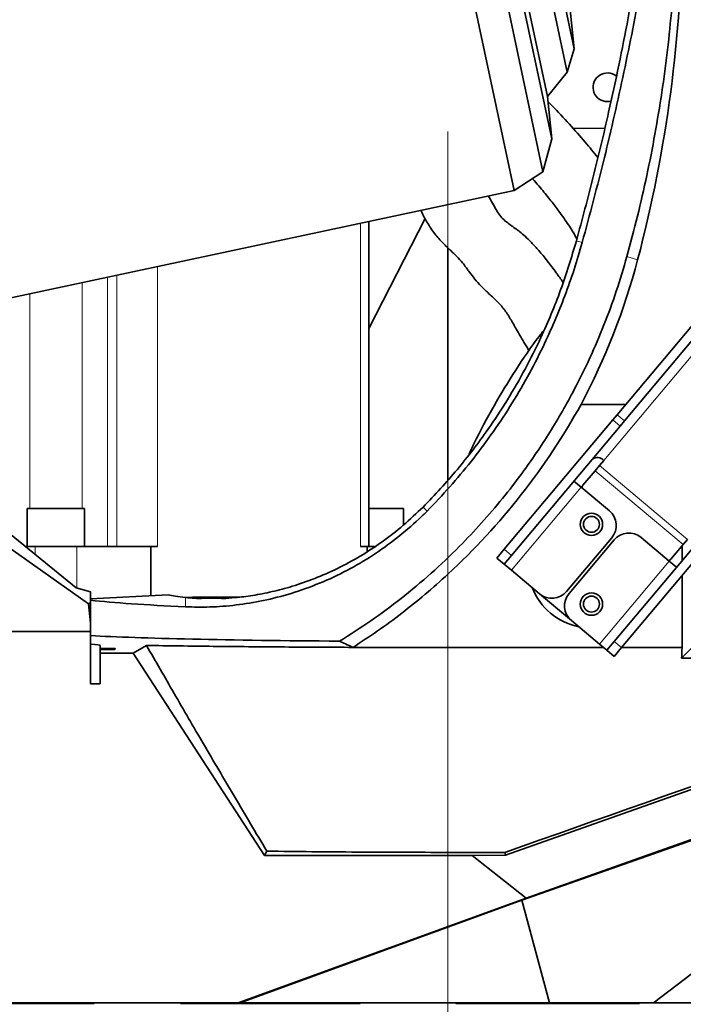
# Model space of a CAD drawing. Header units: millimetres. Extents: x 0 to 14900, y 0 to 10500.
# Tile 6 of 58: x 3304 to 3512, y 4835 to 5144. Entities that reach past the tile are written whole.
import ezdxf

# ---------------------------------------------------------------- set-up
doc = ezdxf.new("R2010")
doc.units = ezdxf.units.MM
doc.header["$LTSCALE"] = 25
doc.linetypes.add('CENTERX2', pattern=[20.32, 12.7, -2.54, 2.54, -2.54])
doc.styles.add('SLDTEXTSTYLE0', font='TXT', dxfattribs={"width": 0.605})
doc.dimstyles.new('SLDDIMSTYLE0', dxfattribs={"dimtxt": 87.5, "dimasz": 87.5, "dimexe": 0, "dimexo": 0.0625, "dimgap": 21.875, "dimtad": 1, "dimdec": 0, "dimrnd": 1e-09, "dimzin": 12, "dimdsep": 46, "dimtxsty": 'SLDTEXTSTYLE0', "dimsah": 1, "dimcen": 0.09, "dimadec": 0, "dimazin": 3, "dimtfac": 1, "dimtofl": 0, "dimtmove": 0, "dimatfit": 3, "dimfxl": 1, "dimfrac": 2, "dimtolj": 1, "dimtzin": 12, "dimarcsym": 0})

# ---------------------------------------------------------------- blocks, each defined once
blk = doc.blocks.new('_D')
at = {"color": 7, "linetype": 'Continuous', "lineweight": 0}
for p, q in [((1834, 5277.83), (1834, 3425.01)), ((3438.18, 4377.82), (3438.18, 3425.01)), ((1834, 3462.51), (3438.18, 3462.51))]:
    blk.add_line(p, q, dxfattribs=at)
at = {"color": 7, "linetype": 'Continuous', "lineweight": 18}
for points in [[(1834, 3462.51), (1921.5, 3450.01), (1921.5, 3475.01)], [(3438.18, 3462.51), (3350.68, 3475.01), (3350.68, 3450.01)]]:
    blk.add_solid(points, dxfattribs=at)
at = {"color": 7, "linetype": 'Continuous', "lineweight": 18, "insert": (2502.41, 3575.3), "char_height": 87.5, "attachment_point": 1, "style": 'SLDTEXTSTYLE0'}
blk.add_mtext('1604', dxfattribs=at)
blk = doc.blocks.new('_D_1')
at = {"color": 7, "linetype": 'Continuous', "lineweight": 0}
for p, q in [((993.1, 5818.77), (993.1, 3152.47)), ((3438.18, 4377.82), (3438.18, 3152.47)), ((993.1, 3189.97), (3438.18, 3189.97))]:
    blk.add_line(p, q, dxfattribs=at)
at = {"color": 7, "linetype": 'Continuous', "lineweight": 18}
for points in [[(993.1, 3189.97), (1080.6, 3177.47), (1080.6, 3202.47)], [(3438.18, 3189.97), (3350.68, 3202.47), (3350.68, 3177.47)]]:
    blk.add_solid(points, dxfattribs=at)
at = {"color": 7, "linetype": 'Continuous', "lineweight": 18, "insert": (2081.96, 3302.76), "char_height": 87.5, "attachment_point": 1, "style": 'SLDTEXTSTYLE0'}
blk.add_mtext('2445', dxfattribs=at)
blk = doc.blocks.new('_D_2')
at = {"color": 7, "linetype": 'Continuous', "lineweight": 0}
for p, q in [((4505.6, 5277.83), (4505.6, 3425.01)), ((3438.18, 4377.82), (3438.18, 3425.01)), ((4505.6, 3462.51), (3438.18, 3462.51))]:
    blk.add_line(p, q, dxfattribs=at)
at = {"color": 7, "linetype": 'Continuous', "lineweight": 18}
for points in [[(3438.18, 3462.51), (3525.68, 3450.01), (3525.68, 3475.01)], [(4505.6, 3462.51), (4418.1, 3475.01), (4418.1, 3450.01)]]:
    blk.add_solid(points, dxfattribs=at)
at = {"color": 7, "linetype": 'Continuous', "lineweight": 18, "insert": (3838.21, 3575.3), "char_height": 87.5, "attachment_point": 1, "style": 'SLDTEXTSTYLE0'}
blk.add_mtext('1067', dxfattribs=at)
blk = doc.blocks.new('_D_3')
at = {"color": 7, "linetype": 'Continuous', "lineweight": 0}
for p, q in [((6638.31, 5389.4), (6638.31, 3170.36)), ((3438.18, 4377.82), (3438.18, 3170.36)), ((6638.31, 3207.86), (3438.18, 3207.86))]:
    blk.add_line(p, q, dxfattribs=at)
at = {"color": 7, "linetype": 'Continuous', "lineweight": 18}
for points in [[(3438.18, 3207.86), (3525.68, 3195.36), (3525.68, 3220.36)], [(6638.31, 3207.86), (6550.81, 3220.36), (6550.81, 3195.36)]]:
    blk.add_solid(points, dxfattribs=at)
at = {"color": 7, "linetype": 'Continuous', "lineweight": 18, "insert": (4904.57, 3320.65), "char_height": 87.5, "attachment_point": 1, "style": 'SLDTEXTSTYLE0'}
blk.add_mtext('3200', dxfattribs=at)

msp = doc.modelspace()

# ---------------------------------------------------------------- linework, layer by layer
at = {"color": 7, "linetype": 'Continuous', "lineweight": 35}
for p, q in [((3388.2585654, 5422.9984019), (3458.9526502, 5090.4290913)), ((3398.8772615, 5421.3167002), (3467.9691574, 5096.2846379)), ((3405.6432125, 5412.9616577), (3470.7516025, 5106.6693781)), ((3409.7550085, 5400.3073829), (3469.3606308, 5119.902017)), ((3418.5716151, 5395.8152347), (3475.5876904, 5127.5919895)), ((3423.5423472, 5389.9954008), (3477.761359, 5134.9305049)), ((3477.761359, 5134.9305049), (3474.9881792, 5161.3124118)), ((3475.5876904, 5127.5919895), (3477.761359, 5134.9305049)), ((3469.3606308, 5119.902017), (3475.5876904, 5127.5919895)), ((3470.7516025, 5106.6693781), (3469.3606308, 5119.902017)), ((3487.3344776, 5109.8812965), (3477.3710614, 5109.9753598)), ((3467.9691574, 5096.2846379), (3470.7516025, 5106.6693781)), ((3458.9526502, 5090.4290913), (3467.9691574, 5096.2846379)), ((3239.1921684, 5043.7147204), (3458.9526502, 5090.4290913)), ((3413.4014233, 5047.2478572), (3431.0194133, 5081.754088)), ((3413.4014233, 4978.8310941), (3413.4014233, 5080.7462908)), ((3438.1787755, 5072.5088325), (3438.1787755, 4999.677452)), ((3491.2155487, 5020.1921099), (3522.0774171, 5056.9718525)), ((3493.513682, 5018.2637471), (3524.3755504, 5055.0434897)), ((3479.905999, 5023.3874383), (3493.8967476, 5023.3874383)), ((3489.834007, 5018.5456526), (3491.2155487, 5020.1921099)), ((3455.8459348, 4978.0402455), (3489.834007, 5018.5456526)), ((3458.1440681, 4976.1118827), (3492.1321403, 5016.6172898)), ((3493.513682, 5018.2637471), (3492.1321403, 5016.6172898)), ((3256.2671387, 5009.6683287), (3325.4801714, 4960.8816692)), ((3484.3176447, 5002.6371651), (3485.6812031, 5004.2621907)), ((3487.0447615, 5005.8872164), (3485.6812031, 5004.2621907)), ((3480.5066005, 4998.0953395), (3484.3176447, 5002.6371651)), ((3479.9740978, 4997.4607275), (3477.6759645, 4999.3890903)), ((3479.9740978, 4997.4607275), (3488.7836089, 4990.06867)), ((3284.2006289, 4996.35767), (3321.6100255, 4965.9612611)), ((3306.3059688, 4990.8310941), (3306.3059688, 4978.8310941)), ((3306.3059688, 4990.8310941), (3315.3059688, 4990.8310941)), ((3315.3059688, 4990.8310941), (3324.3059688, 4990.8310941)), ((3324.3059688, 4978.8310941), (3324.3059688, 4990.8310941)), ((3413.4014233, 4990.8310941), (3415.3059688, 4990.8310941)), ((3415.3059688, 4990.8310941), (3424.3059688, 4990.8310941)), ((3424.3059688, 4985.6490789), (3424.3059688, 4990.8310941)), ((3490.3179347, 4949.114803), (3524.3060069, 4989.6202102)), ((3492.616068, 4947.1864402), (3526.6041402, 4987.6918473)), ((3507.5516978, 4974.3203736), (3498.7421867, 4981.7124311)), ((3305.770895, 4978.8310941), (3308.8059688, 4978.8310941)), ((3308.8059688, 4978.8310941), (3321.8059688, 4978.8310941)), ((3321.8059688, 4978.8310941), (3345.0044536, 4978.8310941)), ((3345.0044536, 4978.8310941), (3345.0044536, 4963.4849266)), ((3345.0044536, 4978.8310941), (3347.125774, 4978.8310941)), ((3410.7653843, 4978.8310941), (3412.8867046, 4978.8310941)), ((3412.8867046, 4978.8310941), (3412.8867046, 4977.3048056)), ((3412.8867046, 4978.8310941), (3415.2153906, 4978.8310941)), ((3456.183087, 4882.098972), (3736.8442704, 4981.3193092)), ((3489.5231499, 4981.6156777), (3475.3818225, 4964.7626999)), ((3490.2891944, 4980.9728901), (3476.1478669, 4964.1199123)), ((3511.8952446, 4979.4968111), (3508.0842005, 4974.9549855)), ((3511.5882337, 4974.4637583), (3511.5882337, 4979.1309297)), ((3513.258803, 4981.1218368), (3511.8952446, 4979.4968111)), ((3453.5230524, 4975.2719421), (3455.8459348, 4978.0402455)), ((3458.1440681, 4976.1118827), (3455.8211858, 4973.3435793)), ((3455.8211858, 4973.3435793), (3453.5230524, 4975.2719421)), ((3455.8211858, 4973.3435793), (3458.1193191, 4971.4152164)), ((3509.8498311, 4972.3920107), (3507.5516978, 4974.3203736)), ((3466.9288302, 4964.0231589), (3458.1193191, 4971.4152164)), ((3748.208644, 4969.7025425), (3462.7244176, 4868.6799589)), ((3511.5882337, 4947.2012908), (3511.5882337, 4969.7965868)), ((3326.1787755, 4964.6958832), (3321.6100255, 4965.9612611)), ((3326.1787755, 4961.2141754), (3326.1787755, 4964.6958832)), ((3350.4779338, 4963.7717796), (3326.1787755, 4962.4983146)), ((3476.8874079, 4955.66692), (3466.9288302, 4964.0231589)), ((3326.1787755, 4961.2141754), (3325.4801714, 4960.8816692)), ((3325.4801714, 4960.8816692), (3326.1787755, 4954.9880425)), ((3326.1787755, 4961.2141754), (3326.1787755, 4954.9880425)), ((3358.154743, 4963.0476591), (3355.9646675, 4962.9130989)), ((3372.9512539, 4963.0476591), (3358.154743, 4963.0476591)), ((3326.1787755, 4952.1917881), (3326.1787755, 4954.9880425)), ((3476.8874079, 4955.66692), (3485.696919, 4948.2748625)), ((3294.4157529, 4952.1917881), (3326.1787755, 4952.1917881)), ((3326.1787755, 4935.8310941), (3326.1787755, 4952.1917881)), ((3329.1787755, 4946.8582365), (3329.1787755, 4947.8782377)), ((3339.4825793, 4945.4180108), (3343.712274, 4947.8531308)), ((3485.696919, 4948.2748625), (3487.9950524, 4946.3464997)), ((3487.9950524, 4946.3464997), (3490.3179347, 4949.114803)), ((3516.0900246, 4948.5662384), (3511.4478965, 4943.9241103)), ((3333.9072414, 4946.8582365), (3329.1787755, 4946.8582365)), ((3329.1787755, 4946.5963773), (3329.1787755, 4946.8582365)), ((3329.1787755, 4945.4180108), (3329.1787755, 4946.5963773)), ((3333.7547427, 4946.5963773), (3329.1787755, 4946.5963773)), ((3329.1787755, 4945.4180108), (3329.1787755, 4935.8310941)), ((3329.1787755, 4945.4180108), (3339.4825793, 4945.4180108)), ((3380.6696781, 4881.9954404), (3339.4825793, 4945.4180108)), ((3438.1787755, 4947.2012908), (3486.976352, 4947.2012908)), ((3490.2931857, 4944.4181368), (3487.9950524, 4946.3464997)), ((3492.616068, 4947.1864402), (3490.2931857, 4944.4181368)), ((3492.6285291, 4947.2012908), (3511.5882337, 4947.2012908)), ((3628.4663997, 4943.9241103), (3511.4478965, 4943.9241103)), ((3326.1787755, 4935.8310941), (3329.1787755, 4935.8310941)), ((3617.6144293, 4923.26065), (3461.3927435, 4867.979423)), ((3502.6031537, 4835.8310941), (3617.6144293, 4923.26065)), ((3381.4156001, 4883.3692577), (3380.6696781, 4881.9954404)), ((3456.0337941, 4883.0056875), (3438.1787755, 4883.0056875)), ((3456.0337941, 4883.0056875), (3456.183087, 4882.098972)), ((3380.6696781, 4881.9954404), (3445.7795143, 4881.9954404)), ((3445.7795143, 4881.9954404), (3456.183087, 4882.098972)), ((3445.7795143, 4881.9954404), (3462.7244176, 4868.6799589)), ((3462.7244176, 4868.6799589), (3372.4729036, 4835.8310941)), ((3461.3927435, 4867.979423), (3373.0659357, 4835.8310941)), ((3470.0603581, 4835.8310941), (3461.3927435, 4867.979423)), ((3372.4729036, 4835.8310941), (3273.0112742, 4835.8310941)), ((3327.32402, 4835.6485544), (3280.8322913, 4835.6485544)), ((3327.32402, 4835.6485544), (3327.32402, 4835.8310941)), ((3354.3575015, 4835.6485544), (3354.3575015, 4835.8310941)), ((3354.4840571, 4835.8310941), (3354.3575015, 4835.6485544)), ((3410.6903673, 4835.6485544), (3354.3575015, 4835.6485544)), ((3373.0659357, 4835.8310941), (3372.4729036, 4835.8310941)), ((3373.0659357, 4835.8310941), (3470.0603581, 4835.8310941)), ((3410.6903673, 4835.6485544), (3410.6506586, 4835.8310941)), ((3410.6903673, 4835.6485544), (3410.6903673, 4835.8310941)), ((3440.6437408, 4835.6485544), (3440.6437408, 4835.8310941)), ((3440.7043468, 4835.8310941), (3440.6437408, 4835.6485544)), ((3498.2415756, 4835.6485544), (3440.6437408, 4835.6485544)), ((3470.0603581, 4835.8310941), (3502.6031537, 4835.8310941)), ((3498.2415756, 4835.6485544), (3498.1321837, 4835.8310941)), ((3498.2415756, 4835.6485544), (3498.2415756, 4835.8310941)), ((3683.6787755, 4835.8310941), (3502.6031537, 4835.8310941))]:
    msp.add_line(p, q, dxfattribs=at)
at = {"color": 7, "linetype": 'CENTERX2', "lineweight": 18}
msp.add_line((3438.1787755, 5108.9808168), (3438.1787755, 4427.8190025), dxfattribs=at)
at = {"color": 8, "linetype": 'Continuous', "lineweight": 18}
for p, q in [((3410.7653843, 5080.1859493), (3410.7653843, 4978.8310941)), ((3480.2747889, 5074.1463085), (3478.4521227, 5074.6630992)), ((3487.0447615, 5005.8872164), (3539.3145015, 5068.1798667)), ((3494.2861777, 5069.7391438), (3497.6614861, 5068.7748548)), ((3347.125774, 5066.6581106), (3347.125774, 4978.8310941)), ((3331.4545135, 4978.8310941), (3331.4545135, 5063.3268789)), ((3334.3978519, 5063.9525428), (3334.3978519, 4978.8310941)), ((3323.475698, 5061.6308263), (3323.475698, 4990.8310941)), ((3307.1362397, 4990.8310941), (3307.1362397, 5058.1575561)), ((3491.2155487, 5020.1921099), (3493.513682, 5018.2637471)), ((3492.1321403, 5016.6172898), (3489.834007, 5018.5456526)), ((3513.258803, 4981.1218368), (3485.6812031, 5004.2621907)), ((3511.8952446, 4979.4968111), (3484.3176447, 5002.6371651)), ((3458.1193191, 4971.4152164), (3479.9740978, 4997.4607275)), ((3431.6536, 4990.0029686), (3430.379575, 4991.2611911)), ((3308.8059688, 4978.8310941), (3308.8059688, 4976.3649932)), ((3321.8059688, 4978.8310941), (3321.8059688, 4965.9069919)), ((3455.8459348, 4978.0402455), (3458.1440681, 4976.1118827)), ((3507.5516978, 4974.3203736), (3485.696919, 4948.2748625)), ((3438.1787755, 4970.1886832), (3438.1787755, 4947.2012908)), ((3355.8856768, 4959.96991), (3355.8856768, 4962.9213746)), ((3490.3179347, 4949.114803), (3492.616068, 4947.1864402)), ((3438.1787755, 4883.0056875), (3438.1787755, 4947.2012908))]:
    msp.add_line(p, q, dxfattribs=at)
at = {"color": 7, "linetype": 'Continuous', "lineweight": 35}
for centre, radius in [((3483.1787755, 4985.8310941), 3.5), ((3483.1787755, 4985.8310941), 2.5), ((3483.1787755, 4960.8310941), 3.5), ((3483.1787755, 4960.8310941), 2.5)]:
    msp.add_circle(centre, radius, dxfattribs=at)
at = {"color": 7, "linetype": 'Continuous', "lineweight": 18}
msp.add_arc((3758.1787755, 5327.8310941), 1924.18, 99.1446904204, 210.8559817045, dxfattribs=at)
at = {"color": 7, "linetype": 'Continuous', "lineweight": 35}
for centre, radius, start, end in [((3488.1787755, 5122.8310941), 4.5, 52.243867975, 261.459008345), ((3488.1787755, 5122.8310941), 4.5, 261.459008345, 284.610614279), ((3292.5616747, 5127.3696483), 214.2666466, 312.81293584, 330.968296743), ((3485.0530468, 5004.0969797), 2.6780357, 41.950533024, 128.578246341), ((3482.0386894, 4996.8097643), 2, 140, 164.469800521), ((3484.9268833, 4985.4724033), 6, 320, 50), ((3494.885461, 4977.1161644), 6, 50, 140), ((3506.5521116, 4976.2405608), 2, 295.530199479, 320), ((3483.1787755, 4973.3310941), 20, 201.495277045, 258.504722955), ((3470.7855558, 4968.6194256), 6, 230, 320), ((3480.7441336, 4960.2631867), 6, 140, 230), ((3306.1787755, 4962.8310941), 32, 329.513528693, 330.056100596)]:
    msp.add_arc(centre, radius, start, end, dxfattribs=at)
for centre, major_axis, ratio, start_param, end_param in [((3089.6787755, 5176.3950482), (0, 422.0268455), 0.9997758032, 4.4545330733, 4.7087809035), ((3292.5616747, 5122.8773469), (0, 212.1600356), 0.9997758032, 4.2243009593, 4.4545330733), ((3438.1787755, 4964.8310941), (90, 0), 0.0524077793, 3.3681129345, 3.5584453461), ((3438.1787755, 4964.8310941), (124, 0), 0.0524077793, 3.5851614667, 3.9866959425), ((3438.1787755, 4952.3310941), (124, 0), 0.0261859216, 3.5851614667, 4.4348317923), ((3297.6787755, 4947.8782377), (31.5, 0), 0.0261859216, 0, 0.4399759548), ((3556.0078538, 4251.9112171), (0, 1096.2731376), 0.0524077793, 0.8837832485, 0.8876436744), ((1445.0187457, 4251.9112171), (3243.7011487, 1094.9241264), 0.0167612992, 5.3754299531, 5.4451560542)]:
    msp.add_ellipse(centre, major_axis=major_axis, ratio=ratio, start_param=start_param, end_param=end_param, dxfattribs=at)
for points, knots in [([(3494.2861777, 5069.7391438), (3495.4195963, 5073.9619455), (3497.6864265, 5082.4075224), (3500.5969439, 5095.2329385), (3503.1465045, 5108.1679706), (3505.3054225, 5121.273063), (3507.073522, 5134.5175464), (3508.4324246, 5147.9133135), (3509.4076578, 5161.3835924), (3509.7043566, 5170.405117), (3509.8527054, 5174.9158627)], [0, 0, 0, 0, 0.12360389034, 0.24720700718, 0.37131820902, 0.495428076, 0.62123741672, 0.74704526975, 0.87352310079, 1, 1, 1, 1]), ([(3498.2305161, 5165.23068), (3497.0896207, 5158.3443191), (3494.3029094, 5141.5239349), (3489.3408444, 5118.0759555), (3483.8566156, 5094.7783732), (3480.2539846, 5081.3695463), (3478.4521227, 5074.6630992)], [0, 0, 0, 0, 0.22579348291, 0.55151525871, 0.77568960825, 1, 1, 1, 1]), ([(3480.2747889, 5074.1463085), (3482.6550415, 5083.0075542), (3487.4155655, 5100.730116), (3493.4542878, 5127.6094755), (3497.8304913, 5149.2668064), (3499.8715123, 5162.0350574), (3500.4580263, 5165.7041807)], [0, 0, 0, 0, 0.29337191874, 0.58674617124, 0.88124612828, 1, 1, 1, 1]), ([(3485.1839481, 5100.8326415), (3483.8872881, 5102.4234234), (3481.0905958, 5105.8544901), (3476.2270583, 5111.3019698), (3472.2891507, 5115.5583491), (3469.9378473, 5117.9209991), (3469.5252933, 5118.335544)], [0, 0, 0, 0, 0.2767238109, 0.5968498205, 0.9292642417, 1, 1, 1, 1]), ([(3464.7000873, 5094.1616216), (3465.3662731, 5093.404131), (3467.1710108, 5091.3520429), (3469.7683776, 5088.178755), (3472.839293, 5084.2301247), (3475.6190235, 5080.291198), (3477.6785562, 5077.0884718), (3478.3963892, 5075.6549085), (3478.6039882, 5075.2403188)], [0, 0, 0, 0, 0.1061061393, 0.2874479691, 0.4571412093, 0.6911360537, 0.9106758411, 1, 1, 1, 1]), ([(3474.2805997, 5061.6699173), (3473.5703003, 5062.6854768), (3471.9942734, 5064.9388214), (3469.4394595, 5068.284254), (3466.8531446, 5071.5094935), (3464.5181885, 5074.0934831), (3462.5235646, 5076.0152952), (3460.8452412, 5077.4300232), (3459.1841492, 5078.6844937), (3457.6184732, 5079.7834205), (3456.0747046, 5080.9407639), (3454.7325489, 5082.2762962), (3453.6124859, 5083.9068555), (3452.4857771, 5085.9564584), (3451.5648346, 5087.5955675), (3450.990426, 5088.5425099), (3450.8861579, 5088.7144012)], [0, 0, 0, 0, 0.1012687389, 0.2246971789, 0.3345187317, 0.4246185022, 0.4972494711, 0.5539960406, 0.6002804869, 0.6548482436, 0.7193019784, 0.7901200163, 0.8603992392, 0.9220016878, 0.9858415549, 1, 1, 1, 1]), ([(3429.7315446, 5084.2175761), (3429.7411222, 5084.1954752), (3430.3172179, 5082.8660965), (3431.6653479, 5080.3993179), (3433.9504846, 5076.9359741), (3436.5012631, 5074.0524812), (3439.0050188, 5071.7143675), (3441.0845568, 5069.7486535), (3442.6018138, 5068.0628338), (3443.7878068, 5066.4818736), (3445.1644557, 5064.5833369), (3446.730261, 5062.5629235), (3448.8099588, 5060.2448438), (3451.3387221, 5057.8418968), (3453.8658573, 5055.5628206), (3456.0946554, 5052.9945287), (3457.9742778, 5049.9547785), (3459.6853483, 5046.9306257), (3461.3499867, 5044.0492869), (3462.5850047, 5041.9675792), (3463.4020518, 5040.6479382), (3463.6474907, 5040.2515214)], [0, 0, 0, 0, 0.0010113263, 0.0608316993, 0.1213280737, 0.176915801, 0.2253850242, 0.2657196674, 0.3168371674, 0.352317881, 0.3780296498, 0.4162409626, 0.466755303, 0.5308391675, 0.6130844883, 0.6972020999, 0.7830882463, 0.8691896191, 0.9234270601, 0.9769976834, 1, 1, 1, 1]), ([(3478.4521227, 5074.6630992), (3476.8966612, 5069.509842), (3473.7857199, 5059.2032675), (3468.1786251, 5045.8809797), (3462.4692419, 5034.4587513), (3456.9230247, 5024.8347635), (3451.406626, 5016.4362357), (3446.1063343, 5009.196084), (3441.1556799, 5003.0093622), (3435.9352147, 4996.9937883), (3432.2314035, 4993.1720037), (3430.379575, 4991.2611911)], [0, 0, 0, 0, 0.1664298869, 0.3328617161, 0.4470686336, 0.5613713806, 0.6755475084, 0.7561796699, 0.8368072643, 0.9184070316, 1, 1, 1, 1]), ([(3431.6536, 4990.0029686), (3434.05299, 4992.5026289), (3438.8546267, 4997.5049256), (3445.5199373, 5005.4976423), (3451.8352583, 5013.8997234), (3457.7223853, 5022.73455), (3463.1642068, 5031.9698739), (3467.7732039, 5040.8877572), (3471.6513256, 5049.4064385), (3474.8985248, 5057.4914995), (3477.8174706, 5065.729772), (3479.4556842, 5071.3408011), (3480.2747889, 5074.1463085)], [0, 0, 0, 0, 0.1054370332, 0.2109995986, 0.316467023, 0.4255849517, 0.5348010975, 0.6439339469, 0.7325990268, 0.8212644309, 0.9106324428, 1, 1, 1, 1]), ([(3404.2018891, 4949.2083122), (3407.4801827, 4951.283522), (3414.0373672, 4955.4343198), (3423.6478885, 4962.580375), (3432.9740747, 4970.3833076), (3441.3790636, 4978.3525166), (3448.8137109, 4986.2325352), (3455.3592144, 4993.8977722), (3462.6152997, 5003.2930633), (3470.2685845, 5014.5960084), (3477.2367851, 5026.7416083), (3482.7887139, 5038.0202428), (3487.1860035, 5048.3239114), (3491.0875622, 5058.8823123), (3493.2199792, 5066.1202225), (3494.2861777, 5069.7391438)], [0, 0, 0, 0, 0.0766475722, 0.1533091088, 0.2325124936, 0.311730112, 0.376735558, 0.4418040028, 0.5068246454, 0.607090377, 0.7073675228, 0.7801168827, 0.852866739, 0.926434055, 1, 1, 1, 1]), ([(3468.2517825, 5046.6190357), (3467.7496026, 5045.9877096), (3464.5833577, 5042.0071976), (3459.2796124, 5034.1527329), (3452.4867592, 5022.9098825), (3447.6480404, 5013.958337), (3445.232945, 5008.6983066), (3444.6886082, 5007.5127517)], [0, 0, 0, 0, 0.0528918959, 0.3334834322, 0.6203907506, 0.9144401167, 1, 1, 1, 1]), ([(3430.379575, 4991.2611911), (3428.3461323, 4989.3153068), (3424.2740443, 4985.4185597), (3417.6353929, 4980.2907224), (3410.7162625, 4975.7405063), (3403.5813737, 4971.9050435), (3396.4035599, 4968.7560415), (3389.4883326, 4966.3498937), (3382.9825299, 4964.6363521), (3376.9697793, 4963.4848879), (3371.8375769, 4962.8320646), (3368.9049174, 4962.6523797), (3367.6581362, 4962.5759891)], [0, 0, 0, 0, 0.10487791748, 0.21002416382, 0.31482119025, 0.42014038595, 0.52583810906, 0.63114381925, 0.72967560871, 0.82851536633, 0.92709559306, 1, 1, 1, 1]), ([(3355.8856768, 4959.96991), (3358.4194926, 4959.910209), (3363.4935723, 4959.790655), (3371.7099582, 4960.4300027), (3380.2555891, 4961.7898459), (3389.0622858, 4964.0552488), (3397.9362355, 4967.2195999), (3406.5056489, 4971.2066511), (3414.6034157, 4975.9681832), (3422.1365321, 4981.3579334), (3427.7640707, 4986.1603999), (3430.8129151, 4989.1724338), (3431.6536, 4990.0029686)], [0, 0, 0, 0, 0.1088376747, 0.2179523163, 0.3267032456, 0.4360116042, 0.5457146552, 0.6550084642, 0.7569401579, 0.8591903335, 0.9611733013, 1, 1, 1, 1]), ([(3408.4030486, 4947.2620792), (3410.997258, 4948.952714), (3416.1944623, 4952.3397091), (3423.7469448, 4957.9153409), (3431.1261091, 4963.8243176), (3435.8255056, 4968.0650793), (3438.1787755, 4970.1886832)], [0, 0, 0, 0, 0.24796341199, 0.49676657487, 0.74800081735, 1, 1, 1, 1]), ([(3360.0211801, 4962.5759891), (3359.1248645, 4962.6317061), (3357.648831, 4962.7234596), (3356.3828828, 4962.8655629), (3355.8856768, 4962.9213746)], [0, 0, 0, 0, 0.6072461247, 1, 1, 1, 1]), ([(3367.6581362, 4962.5759891), (3367.3425215, 4962.5984422), (3366.7116888, 4962.6433203), (3365.4496265, 4962.686143), (3364.1072798, 4962.6976424), (3362.6704839, 4962.6761016), (3361.5655441, 4962.6443445), (3360.6177054, 4962.6053503), (3360.167772, 4962.5832044), (3360.0211801, 4962.5759891)], [0, 0, 0, 0, 0.2363005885, 0.472304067, 0.7087972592, 0.8071603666, 0.9065565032, 0.9695553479, 1, 1, 1, 1]), ([(3343.712274, 4947.8531308), (3347.1258423, 4947.8045638), (3353.9529788, 4947.7074298), (3364.6518764, 4947.5820783), (3375.6563163, 4947.4723141), (3386.6791783, 4947.3829989), (3397.5996025, 4947.3115039), (3404.7979897, 4947.2786638), (3408.4030714, 4947.2622168)], [0, 0, 0, 0, 0.1691726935, 0.3383453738, 0.5100858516, 0.6818263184, 0.8406529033, 1, 1, 1, 1]), ([(3343.712274, 4947.8531308), (3346.5566896, 4942.8923931), (3352.2529207, 4932.9580119), (3361.5027757, 4917.0765276), (3371.1806258, 4900.6014352), (3378.0017073, 4889.1170793), (3381.4156001, 4883.3692577)], [0, 0, 0, 0, 0.2485276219, 0.4977018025, 0.748604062, 1, 1, 1, 1]), ([(3408.4032564, 4947.2622133), (3407.6179284, 4947.6277079), (3406.2240649, 4948.2764173), (3404.8164349, 4948.9251064), (3404.2018891, 4949.2083122)], [0, 0, 0, 0, 0.5634181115, 1, 1, 1, 1]), ([(3408.4030526, 4947.2620741), (3411.6769513, 4947.2500006), (3418.2279456, 4947.2258416), (3428.1707459, 4947.2051503), (3434.8294172, 4947.2025824), (3438.1787755, 4947.2012908)], [0, 0, 0, 0, 0.3317777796, 0.6638795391, 1, 1, 1, 1]), ([(3438.1787755, 4883.0056875), (3433.4454343, 4883.0099608), (3423.9614203, 4883.0185231), (3409.7291974, 4883.0894201), (3395.4988263, 4883.1997989), (3386.1158958, 4883.3127006), (3381.4156001, 4883.3692577)], [0, 0, 0, 0, 0.247686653, 0.4962802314, 0.747666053, 1, 1, 1, 1])]:
    msp.add_open_spline(points, degree=3, knots=knots, dxfattribs=at)

# ---------------------------------------------------------------- dimensions: what is measured, and where the dimension line sits
at = {"color": 7, "linetype": 'Continuous', "lineweight": 18}
for base, p1, picture, middle in [((3438.1787755, 3189.9658796), (993.097748, 5868.7728145), '_D_1', (2215.6382617, 3189.9658796)), ((3438.1787755, 3207.8565486), (6638.3143508, 5439.3967608), '_D_3', (5038.2465631, 3207.8565486)), ((3438.1787755, 3462.505118), (1833.9987755, 5327.8310941), '_D', (2636.0887755, 3462.505118)), ((3438.1787755, 3462.505118), (4505.5987755, 5327.8310941), '_D_2', (3971.8887755, 3462.505118))]:
    dim = msp.add_linear_dim(base=base, p1=p1, p2=(3438.1787755, 4427.8190025), dimstyle='SLDDIMSTYLE0', dxfattribs=at)
    dim.commit()
    dim.dimension.update_dxf_attribs({"geometry": picture, "text_midpoint": middle, "dimtype": 160})

doc.saveas('drawing.dxf')
